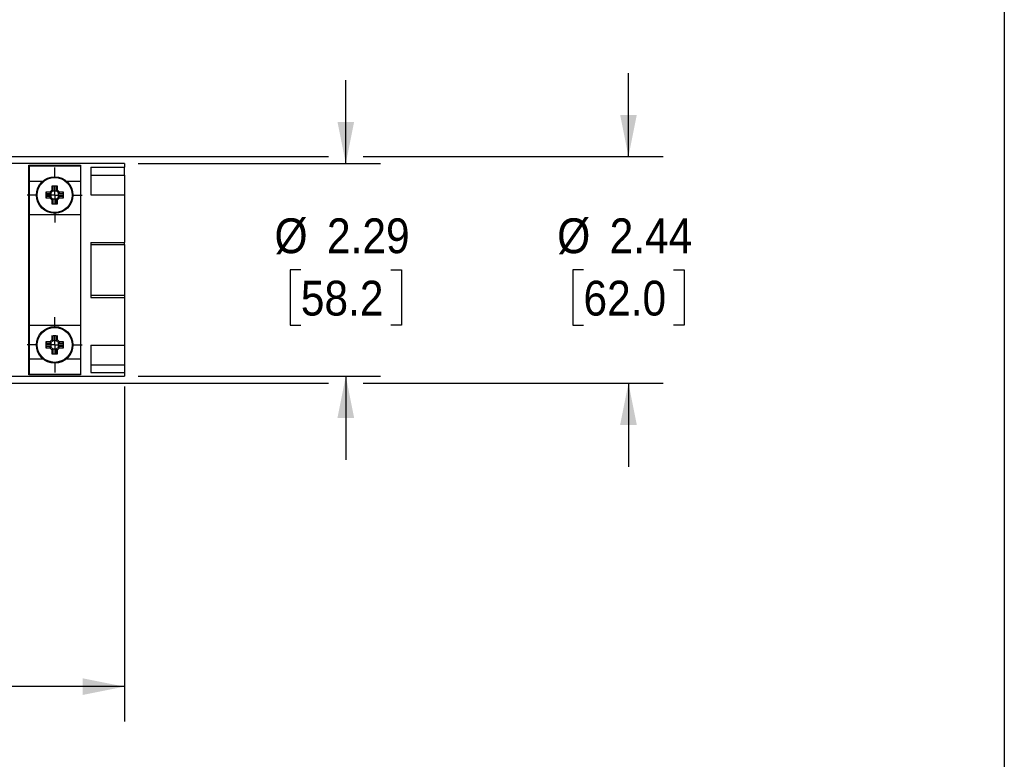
# Model space of a CAD drawing. Header units: inches. Extents: x 0 to 33, y 0 to 25.5.
# Tile 17 of 22: x 22.4 to 33, y 9.6 to 17.5. Entities that reach past the tile are written whole.
import ezdxf

# ---------------------------------------------------------------- set-up
doc = ezdxf.new("R2010")
doc.units = ezdxf.units.IN
doc.header["$LTSCALE"] = 3
doc.header["$MEASUREMENT"] = 0
doc.linetypes.add('SLD-Center', pattern=[0.75, 0.6, -0.05, 0.05, -0.05])
doc.linetypes.add('SLD-Solid', pattern=[0])
doc.layers.add('CENTER', color=40, linetype='SLD-Center')
doc.layers.add('SLD-DEFPOINTS', color=7, linetype='Continuous')
doc.layers.add('DIMENSIONS', color=140, linetype='SLD-Solid', lineweight=25)
doc.styles.add('SLDTEXTSTYLE0', font='GOTHIC.TTF', dxfattribs={"width": 0.913})
doc.dimstyles.new('SLDDIMSTYLE2', dxfattribs={"dimtxt": 0.375, "dimasz": 0.45, "dimexe": 0, "dimexo": 0.0625, "dimgap": 0.09375, "dimtad": 0, "dimtih": 1, "dimtoh": 1, "dimrnd": 1e-09, "dimzin": 12, "dimdsep": 46, "dimtxsty": 'SLDTEXTSTYLE0', "dimsah": 1, "dimcen": 0.09, "dimadec": 0, "dimazin": 3, "dimtfac": 1, "dimtmove": 0, "dimatfit": 0, "dimfxl": 0, "dimfrac": 2, "dimtolj": 1, "dimtzin": 12, "dimarcsym": 0})
doc.dimstyles.new('SLDDIMSTYLE4', dxfattribs={"dimtxt": 0.375, "dimasz": 0.45, "dimexe": 0, "dimexo": 0.0625, "dimgap": 0.09375, "dimtad": 0, "dimtih": 1, "dimtoh": 1, "dimrnd": 1e-09, "dimzin": 12, "dimdsep": 46, "dimtxsty": 'SLDTEXTSTYLE0', "dimsah": 1, "dimcen": 0.09, "dimadec": 0, "dimazin": 3, "dimtfac": 1, "dimtofl": 0, "dimtmove": 0, "dimatfit": 3, "dimfxl": 0, "dimfrac": 2, "dimtolj": 1, "dimtzin": 12, "dimarcsym": 0})

# ---------------------------------------------------------------- blocks, each defined once
blk = doc.blocks.new('Block2')
at = {"color": 7, "linetype": 'SLD-Solid', "lineweight": 18}
blk.add_line((33, 0), (33, 25.5), dxfattribs=at)
blk = doc.blocks.new('_D_5')
at = {"layer": 'DIMENSIONS'}
for p, q in [((23.515, 13.58), (23.515, 9.972)), ((15.378, 13.38), (15.378, 9.972)), ((15.378, 10.347), (18.38, 10.347)), ((18.823, 10.344), (18.709, 10.344)), ((18.709, 10.344), (18.709, 9.749)), ((20.07, 10.344), (20.184, 10.344)), ((20.184, 10.344), (20.184, 9.749)), ((23.515, 10.347), (20.513, 10.347)), ((18.709, 9.749), (18.823, 9.749)), ((20.184, 9.749), (20.07, 9.749))]:
    blk.add_line(p, q, dxfattribs=at)
for points in [[(15.378, 10.347), (15.828, 10.257), (15.828, 10.437)], [(23.515, 10.347), (23.065, 10.437), (23.065, 10.257)]]:
    blk.add_solid(points, dxfattribs=at)
at = {"layer": 'DIMENSIONS', "char_height": 0.375, "attachment_point": 1, "style": 'SLDTEXTSTYLE0'}
for s, insert in [('8.14', (18.962, 10.899)), ('206.7', (18.823, 10.228))]:
    blk.add_mtext(s, dxfattribs=dict(at, insert=insert))
blk = doc.blocks.new('_D_6')
at = {"layer": 'DIMENSIONS'}
for p, q in [((25.902, 15.982), (25.902, 16.882)), ((23.665, 15.982), (26.277, 15.982)), ((25.417, 14.836), (25.302, 14.836)), ((25.302, 14.836), (25.302, 14.241)), ((26.386, 14.836), (26.501, 14.836)), ((26.501, 14.836), (26.501, 14.241)), ((25.302, 14.241), (25.417, 14.241)), ((26.501, 14.241), (26.386, 14.241)), ((23.665, 13.691), (26.277, 13.691)), ((25.902, 13.691), (25.902, 12.791))]:
    blk.add_line(p, q, dxfattribs=at)
for points in [[(25.902, 15.982), (25.992, 16.432), (25.812, 16.432)], [(25.902, 13.691), (25.812, 13.241), (25.992, 13.241)]]:
    blk.add_solid(points, dxfattribs=at)
at = {"layer": 'DIMENSIONS', "char_height": 0.375, "attachment_point": 1, "style": 'SLDTEXTSTYLE0'}
for s, insert in [('%%c', (25.134, 15.392)), ('2.29', (25.699, 15.392)), ('58.2', (25.417, 14.72))]:
    blk.add_mtext(s, dxfattribs=dict(at, insert=insert))
blk = doc.blocks.new('_D_7')
at = {"layer": 'DIMENSIONS'}
for p, q in [((28.949, 16.057), (28.949, 16.957)), ((20.124, 16.057), (25.714, 16.057)), ((26.089, 16.057), (29.324, 16.057)), ((28.464, 14.836), (28.349, 14.836)), ((28.349, 14.836), (28.349, 14.241)), ((29.433, 14.836), (29.548, 14.836)), ((29.548, 14.836), (29.548, 14.241)), ((28.349, 14.241), (28.464, 14.241)), ((29.548, 14.241), (29.433, 14.241)), ((20.124, 13.616), (25.714, 13.616)), ((26.089, 13.616), (29.324, 13.616)), ((28.949, 13.616), (28.949, 12.716))]:
    blk.add_line(p, q, dxfattribs=at)
for points in [[(28.949, 16.057), (29.039, 16.507), (28.859, 16.507)], [(28.949, 13.616), (28.859, 13.166), (29.039, 13.166)]]:
    blk.add_solid(points, dxfattribs=at)
at = {"layer": 'DIMENSIONS', "char_height": 0.375, "attachment_point": 1, "style": 'SLDTEXTSTYLE0'}
for s, insert in [('%%c', (28.181, 15.392)), ('2.44', (28.746, 15.392)), ('62.0', (28.464, 14.72))]:
    blk.add_mtext(s, dxfattribs=dict(at, insert=insert))
blk = doc.blocks.new('SW_CENTERMARKSYMBOL_0')
at = {"layer": 'CENTER', "color": 0}
for p, q in [((0, 0.2), (0, 0.297)), ((-0.2, 0), (-0.297, 0)), ((0, 0), (-0.1, 0)), ((0, 0), (0, 0.1)), ((0, 0), (0, -0.1)), ((0, 0), (0.1, 0)), ((0.2, 0), (0.297, 0)), ((0, -0.2), (0, -0.297))]:
    blk.add_line(p, q, dxfattribs=at)
blk = doc.blocks.new('SW_CENTERMARKSYMBOL_1')
at = {"layer": 'CENTER', "color": 0}
for p, q in [((0, 0.2), (0, 0.297)), ((-0.2, 0), (-0.297, 0)), ((0, 0), (-0.1, 0)), ((0, 0), (0, 0.1)), ((0, 0), (0, -0.1)), ((0, 0), (0.1, 0)), ((0.2, 0), (0.297, 0)), ((0, -0.2), (0, -0.297))]:
    blk.add_line(p, q, dxfattribs=at)

msp = doc.modelspace()

# ---------------------------------------------------------------- linework, layer by layer
at = {"color": 7, "linetype": 'SLD-Solid'}
msp.add_line((33, 25.5), (33, 0), dxfattribs=at)
for p, q in [((23.515, 15.982), (20.496, 15.982)), ((22.484, 13.708), (22.484, 15.965)), ((22.484, 15.965), (23.043, 15.965)), ((22.493, 15.957), (23.043, 15.957)), ((22.493, 15.793), (22.493, 15.957)), ((23.043, 15.965), (23.043, 13.708)), ((23.153, 15.943), (23.515, 15.943)), ((23.153, 15.943), (23.153, 15.646)), ((23.515, 15.982), (23.515, 15.943)), ((23.515, 15.857), (23.515, 15.943)), ((23.153, 15.857), (23.515, 15.857)), ((23.515, 15.857), (23.515, 15.646)), ((22.493, 15.793), (22.636, 15.793)), ((22.493, 15.432), (22.493, 15.793)), ((22.732, 15.739), (22.732, 15.696)), ((22.746, 15.691), (22.746, 15.732)), ((22.781, 15.732), (22.781, 15.691)), ((22.795, 15.696), (22.795, 15.739)), ((22.891, 15.793), (23.043, 15.793)), ((22.711, 15.675), (22.668, 15.675)), ((22.668, 15.612), (22.711, 15.612)), ((22.675, 15.661), (22.716, 15.661)), ((22.716, 15.626), (22.675, 15.626)), ((22.732, 15.696), (22.711, 15.675)), ((22.711, 15.612), (22.732, 15.591)), ((22.716, 15.661), (22.746, 15.691)), ((22.716, 15.661), (22.716, 15.661)), ((22.746, 15.596), (22.716, 15.626)), ((22.716, 15.626), (22.716, 15.626)), ((22.722, 15.666), (22.722, 15.621)), ((22.786, 15.685), (22.741, 15.685)), ((22.746, 15.691), (22.746, 15.691)), ((22.781, 15.691), (22.811, 15.661)), ((22.781, 15.691), (22.781, 15.691)), ((22.811, 15.626), (22.781, 15.596)), ((22.816, 15.675), (22.795, 15.696)), ((22.795, 15.591), (22.816, 15.612)), ((22.805, 15.621), (22.805, 15.666)), ((22.811, 15.661), (22.811, 15.661)), ((22.811, 15.661), (22.852, 15.661)), ((22.811, 15.626), (22.811, 15.626)), ((22.852, 15.626), (22.811, 15.626)), ((22.859, 15.675), (22.816, 15.675)), ((22.816, 15.612), (22.859, 15.612)), ((23.153, 15.646), (23.515, 15.646)), ((23.515, 15.646), (23.515, 15.133)), ((22.732, 15.591), (22.732, 15.548)), ((22.741, 15.602), (22.786, 15.602)), ((22.746, 15.596), (22.746, 15.596)), ((22.746, 15.555), (22.746, 15.596)), ((22.781, 15.596), (22.781, 15.596)), ((22.781, 15.596), (22.781, 15.555)), ((22.795, 15.548), (22.795, 15.591)), ((22.493, 15.432), (23.043, 15.432)), ((22.493, 14.241), (22.493, 15.432)), ((22.493, 15.383), (22.484, 15.383)), ((23.153, 15.133), (23.515, 15.133)), ((23.153, 15.133), (23.153, 14.54)), ((23.153, 15.11), (23.515, 15.11)), ((23.515, 15.11), (23.515, 15.133)), ((23.515, 15.11), (23.515, 14.563)), ((23.153, 14.563), (23.515, 14.563)), ((23.515, 14.563), (23.515, 14.54)), ((23.153, 14.54), (23.515, 14.54)), ((23.515, 14.54), (23.515, 14.026)), ((22.484, 14.29), (22.493, 14.29)), ((22.493, 14.241), (23.043, 14.241)), ((22.493, 13.879), (22.493, 14.241)), ((22.732, 14.125), (22.732, 14.082)), ((22.746, 14.076), (22.746, 14.118)), ((22.781, 14.118), (22.781, 14.076)), ((22.795, 14.082), (22.795, 14.125)), ((22.711, 14.061), (22.668, 14.061)), ((22.675, 14.047), (22.716, 14.047)), ((22.716, 14.012), (22.675, 14.012)), ((22.732, 14.082), (22.711, 14.061)), ((22.716, 14.047), (22.746, 14.076)), ((22.716, 14.047), (22.716, 14.047)), ((22.746, 13.982), (22.716, 14.012)), ((22.716, 14.012), (22.716, 14.012)), ((22.722, 14.052), (22.722, 14.006)), ((22.786, 14.071), (22.741, 14.071)), ((22.746, 14.076), (22.746, 14.076)), ((22.781, 14.076), (22.811, 14.047)), ((22.781, 14.076), (22.781, 14.076)), ((22.811, 14.012), (22.781, 13.982)), ((22.816, 14.061), (22.795, 14.082)), ((22.805, 14.006), (22.805, 14.052)), ((22.811, 14.047), (22.811, 14.047)), ((22.811, 14.047), (22.852, 14.047)), ((22.811, 14.012), (22.811, 14.012)), ((22.852, 14.012), (22.811, 14.012)), ((22.859, 14.061), (22.816, 14.061)), ((23.153, 14.026), (23.515, 14.026)), ((23.153, 14.026), (23.153, 13.73)), ((23.515, 14.026), (23.515, 13.815)), ((22.668, 13.998), (22.711, 13.998)), ((22.711, 13.998), (22.732, 13.977)), ((22.732, 13.977), (22.732, 13.934)), ((22.741, 13.988), (22.786, 13.988)), ((22.746, 13.982), (22.746, 13.982)), ((22.746, 13.94), (22.746, 13.982)), ((22.781, 13.982), (22.781, 13.982)), ((22.781, 13.982), (22.781, 13.94)), ((22.795, 13.977), (22.816, 13.998)), ((22.795, 13.934), (22.795, 13.977)), ((22.816, 13.998), (22.859, 13.998)), ((22.493, 13.879), (22.636, 13.879)), ((22.493, 13.715), (22.493, 13.879)), ((22.891, 13.879), (23.043, 13.879)), ((23.153, 13.815), (23.515, 13.815)), ((23.515, 13.815), (23.515, 13.73)), ((23.043, 13.708), (22.484, 13.708)), ((22.493, 13.715), (23.043, 13.715)), ((23.153, 13.73), (23.515, 13.73)), ((23.515, 13.73), (23.515, 13.691)), ((20.496, 13.691), (23.515, 13.691))]:
    msp.add_line(p, q)
for centre, radius in [((22.764, 15.643), 0.197), ((22.764, 15.643), 0.188), ((22.764, 14.029), 0.197), ((22.764, 14.029), 0.188)]:
    msp.add_circle(centre, radius)
for centre, start, end in [((22.764, 15.082), 87.2783, 92.7217), ((23.325, 15.643), 177.2783, 182.7217), ((22.202, 15.643), 357.2783, 2.7217), ((22.764, 16.205), 267.2783, 272.7217), ((22.764, 13.467), 87.2783, 92.7217), ((23.325, 14.029), 177.2783, 182.7217), ((22.202, 14.029), 357.2783, 2.7217), ((22.764, 14.591), 267.2783, 272.7217)]:
    msp.add_arc(centre, 0.658, start, end)
for points in [[(22.746, 15.732), (22.742, 15.735), (22.737, 15.737), (22.732, 15.739)], [(22.795, 15.739), (22.79, 15.737), (22.785, 15.735), (22.781, 15.732)], [(22.668, 15.675), (22.67, 15.67), (22.672, 15.665), (22.675, 15.661)], [(22.675, 15.626), (22.672, 15.622), (22.67, 15.617), (22.668, 15.612)], [(22.711, 15.675), (22.713, 15.67), (22.715, 15.666), (22.716, 15.661)], [(22.711, 15.612), (22.713, 15.617), (22.715, 15.621), (22.716, 15.626)], [(22.732, 15.696), (22.737, 15.694), (22.741, 15.692), (22.746, 15.691)], [(22.795, 15.696), (22.79, 15.694), (22.786, 15.692), (22.781, 15.691)], [(22.816, 15.675), (22.814, 15.67), (22.812, 15.666), (22.811, 15.661)], [(22.816, 15.612), (22.814, 15.617), (22.812, 15.621), (22.811, 15.626)], [(22.852, 15.661), (22.855, 15.665), (22.857, 15.67), (22.859, 15.675)], [(22.859, 15.612), (22.857, 15.617), (22.855, 15.622), (22.852, 15.626)], [(22.732, 15.591), (22.737, 15.593), (22.741, 15.595), (22.746, 15.596)], [(22.732, 15.548), (22.737, 15.55), (22.742, 15.552), (22.746, 15.555)], [(22.795, 15.591), (22.79, 15.593), (22.786, 15.595), (22.781, 15.596)], [(22.781, 15.555), (22.785, 15.552), (22.79, 15.55), (22.795, 15.548)], [(22.746, 14.118), (22.742, 14.12), (22.737, 14.123), (22.732, 14.125)], [(22.795, 14.125), (22.79, 14.123), (22.785, 14.12), (22.781, 14.118)], [(22.668, 14.061), (22.67, 14.056), (22.672, 14.051), (22.675, 14.047)], [(22.675, 14.012), (22.672, 14.007), (22.67, 14.003), (22.668, 13.998)], [(22.711, 14.061), (22.713, 14.056), (22.715, 14.051), (22.716, 14.047)], [(22.711, 13.998), (22.713, 14.003), (22.715, 14.007), (22.716, 14.012)], [(22.732, 14.082), (22.737, 14.08), (22.741, 14.078), (22.746, 14.076)], [(22.795, 14.082), (22.79, 14.08), (22.786, 14.078), (22.781, 14.076)], [(22.816, 14.061), (22.814, 14.056), (22.812, 14.051), (22.811, 14.047)], [(22.816, 13.998), (22.814, 14.003), (22.812, 14.007), (22.811, 14.012)], [(22.852, 14.047), (22.855, 14.051), (22.857, 14.056), (22.859, 14.061)], [(22.859, 13.998), (22.857, 14.003), (22.855, 14.007), (22.852, 14.012)], [(22.732, 13.977), (22.737, 13.978), (22.741, 13.98), (22.746, 13.982)], [(22.732, 13.934), (22.737, 13.936), (22.742, 13.938), (22.746, 13.94)], [(22.795, 13.977), (22.79, 13.978), (22.786, 13.98), (22.781, 13.982)], [(22.781, 13.94), (22.785, 13.938), (22.79, 13.936), (22.795, 13.934)]]:
    msp.add_open_spline(points, degree=3)

# ---------------------------------------------------------------- block references
at = {"layer": 'CENTER'}
for name, p in [('SW_CENTERMARKSYMBOL_0', (22.764, 15.643)), ('SW_CENTERMARKSYMBOL_1', (22.764, 14.029))]:
    msp.add_blockref(name, p, dxfattribs=at)
at = {"layer": 'SLD-DEFPOINTS'}
msp.add_blockref('Block2', (0, 0), dxfattribs=at)

# ---------------------------------------------------------------- dimensions: what is measured, and where the dimension line sits
at = {"layer": 'DIMENSIONS'}
for base, p1, p2, picture, middle in [((28.949, 13.616), (19.974, 16.057), (19.974, 13.616), '_D_7', (28.949, 14.836)), ((25.902, 15.982), (23.515, 13.691), (23.515, 15.982), '_D_6', (25.902, 14.836))]:
    dim = msp.add_linear_dim(base=base, p1=p1, p2=p2, angle=90, text='%%c<>', dimstyle='SLDDIMSTYLE2', dxfattribs=at)
    dim.commit()
    dim.dimension.update_dxf_attribs({"geometry": picture, "text_midpoint": middle, "dimtype": 160})
dim = msp.add_linear_dim(base=(23.515, 10.347), p1=(15.378, 13.53), p2=(23.515, 13.73), dimstyle='SLDDIMSTYLE4', dxfattribs=at)
dim.commit()
dim.dimension.update_dxf_attribs({"geometry": '_D_5', "text_midpoint": (19.447, 10.347), "dimtype": 160})

doc.saveas('drawing.dxf')
